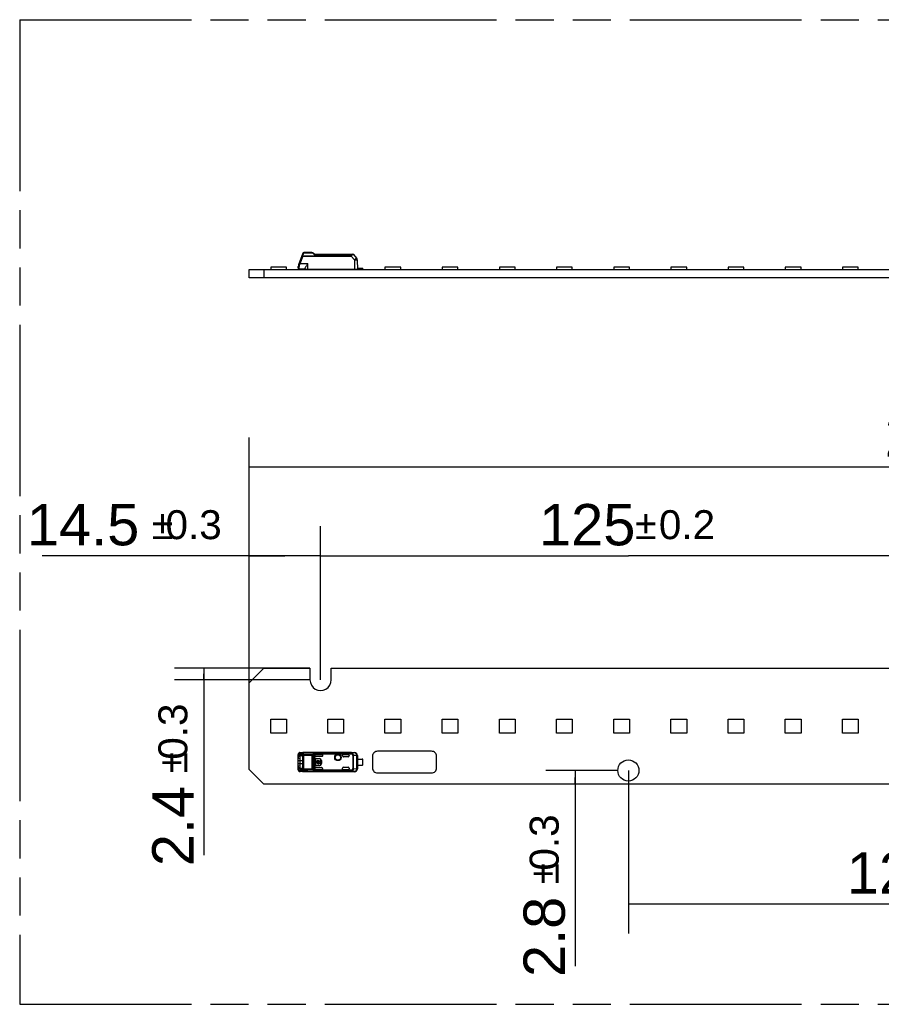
# Model space of a CAD drawing. Header units: millimetres. Extents: x 0 to 210, y 0 to 297.
# Tile 3 of 22: x 50 to 94, y 133 to 183. Entities that reach past the tile are written whole.
import ezdxf
from ezdxf.enums import TextEntityAlignment as Align

# ---------------------------------------------------------------- set-up
doc = ezdxf.new("R2010")
doc.units = ezdxf.units.MM
doc.header["$LTSCALE"] = 19.36
doc.linetypes.add('PHANTOM', pattern=[0.8, 0.45, -0.05, 0.1, -0.05, 0.1, -0.05])
doc.layers.get('0').update_dxf_attribs({"linetype": 'CONTINUOUS'})
doc.layers.add('DEFAULT_3', color=7, linetype='PHANTOM')
doc.layers.add('Z_DIM_2D', color=7, linetype='CONTINUOUS')
doc.styles.add('TEXTSTYLE_3', font='helveticaneueltw1g-ltcn.otf')
doc.styles.add('TEXTSTYLE_4', font='gdt', dxfattribs={"width": 0.7})
doc.dimstyles.new('DIMSTYLE_1', dxfattribs={"dimtxt": 2.1, "dimasz": 3.5, "dimexe": 1.5, "dimexo": 0, "dimgap": 0.525, "dimtad": 1, "dimdec": 3, "dimlfac": 4, "dimdsep": 46, "dimtxsty": 'TEXTSTYLE_3', "dimblk": '_FILLED', "dimblk1": '_FILLED', "dimblk2": '_FILLED', "dimcen": 0.09, "dimclrt": 5, "dimazin": 2, "dimtol": 1, "dimtp": 0.2, "dimtm": 0.2, "dimtfac": 1, "dimtdec": 3, "dimtofl": 0, "dimtmove": 0, "dimatfit": 3, "dimldrblk": '_FILLED', "dimfxl": 0, "dimtolj": 1, "dimarcsym": 0})
doc.dimstyles.new('DIMSTYLE_2', dxfattribs={"dimtxt": 2.1, "dimasz": 3.5, "dimexe": 1.5, "dimexo": 0, "dimgap": 0.525, "dimtad": 1, "dimdec": 3, "dimlfac": 4, "dimdsep": 46, "dimtxsty": 'TEXTSTYLE_3', "dimblk": '_FILLED', "dimblk1": '_FILLED', "dimblk2": '_FILLED', "dimcen": 0.09, "dimclrt": 5, "dimazin": 2, "dimtol": 1, "dimtp": 0.3, "dimtm": 0.3, "dimtfac": 1, "dimtdec": 3, "dimtofl": 0, "dimtmove": 0, "dimatfit": 3, "dimldrblk": '_FILLED', "dimfxl": 0, "dimtolj": 1, "dimarcsym": 0})
doc.dimstyles.new('DIMSTYLE_3', dxfattribs={"dimtxt": 2.1, "dimasz": 3.5, "dimexe": 1.5, "dimexo": 0, "dimgap": 0.525, "dimtad": 1, "dimdec": 3, "dimlfac": 4, "dimdsep": 46, "dimtxsty": 'TEXTSTYLE_3', "dimblk": '_FILLED', "dimblk1": '_FILLED', "dimblk2": '_FILLED', "dimcen": 0.09, "dimclrt": 5, "dimazin": 2, "dimtol": 1, "dimtp": 0.4, "dimtm": 0.4, "dimtfac": 1, "dimtdec": 3, "dimtofl": 0, "dimtmove": 0, "dimatfit": 3, "dimldrblk": '_FILLED', "dimfxl": 0, "dimtolj": 1, "dimarcsym": 0})

# ---------------------------------------------------------------- blocks, each defined once
blk = doc.blocks.new('*D2')
at = {"layer": 'Z_DIM_2D', "color": 2, "linetype": 'Continuous', "transparency": 16777216}
for p, q in [((81.026, 144.554), (81.026, 136.274)), ((112.276, 144.554), (112.276, 136.274)), ((81.026, 137.774), (96.651, 137.774)), ((112.276, 137.774), (96.651, 137.774))]:
    blk.add_line(p, q, dxfattribs=at)
at = {"layer": 'Z_DIM_2D', "color": 5, "linetype": 'Continuous', "transparency": 16777216}
for s, height, style, p in [('125', 2.1, 'TEXTSTYLE_3', (94.559, 138.299)), ('`', 1.47, 'TEXTSTYLE_4', (97.532, 138.614)), ('0.2', 1.47, 'TEXTSTYLE_3', (99.624, 138.614))]:
    blk.add_text(s, height=height, dxfattribs=dict(at, style=style)).set_placement(p, align=Align.CENTER)
blk = doc.blocks.new('_FILLED')
at = {"color": 0, "linetype": 'ByBlock'}
blk.add_solid([(0, 0), (-1, 0.125), (-1, -0.125)], dxfattribs=at)
blk = doc.blocks.new('_NONE')
blk = doc.blocks.new('*D3')
at = {"layer": 'Z_DIM_2D', "color": 2, "linetype": 'Continuous', "transparency": 16777216}
for p, q in [((65.401, 149.154), (65.401, 156.961)), ((96.651, 149.154), (96.651, 156.961)), ((65.401, 155.461), (81.026, 155.461)), ((96.651, 155.461), (81.026, 155.461))]:
    blk.add_line(p, q, dxfattribs=at)
at = {"layer": 'Z_DIM_2D', "color": 5, "linetype": 'Continuous', "transparency": 16777216}
for s, height, style, p in [('125', 2.1, 'TEXTSTYLE_3', (78.934, 155.986)), ('`', 1.47, 'TEXTSTYLE_4', (81.907, 156.301)), ('0.2', 1.47, 'TEXTSTYLE_3', (83.999, 156.301))]:
    blk.add_text(s, height=height, dxfattribs=dict(at, style=style)).set_placement(p, align=Align.CENTER)
blk = doc.blocks.new('*D5')
at = {"layer": 'Z_DIM_2D', "color": 2, "linetype": 'Continuous', "transparency": 16777216}
for p, q in [((61.776, 149.004), (61.776, 156.961)), ((65.401, 149.154), (65.401, 156.961)), ((63.588, 155.461), (51.265, 155.461)), ((61.776, 155.461), (63.588, 155.461)), ((65.401, 155.461), (63.588, 155.461))]:
    blk.add_line(p, q, dxfattribs=at)
at = {"layer": 'Z_DIM_2D', "color": 5, "linetype": 'Continuous', "transparency": 16777216}
for s, height, style, p in [('14.5', 2.1, 'TEXTSTYLE_3', (56.201, 155.986)), ('`', 1.47, 'TEXTSTYLE_4', (57.916, 156.301)), ('0.3', 1.47, 'TEXTSTYLE_3', (60.384, 156.301))]:
    blk.add_text(s, height=height, dxfattribs=dict(at, style=style)).set_placement(p, align=Align.RIGHT)
blk = doc.blocks.new('*D6')
at = {"layer": 'Z_DIM_2D', "color": 2, "linetype": 'Continuous', "transparency": 16777216}
for p, q in [((64.863, 149.754), (57.978, 149.754)), ((59.478, 149.754), (59.478, 149.454)), ((64.863, 149.154), (57.978, 149.154)), ((59.478, 149.154), (59.478, 149.454)), ((59.478, 149.454), (59.478, 140.246))]:
    blk.add_line(p, q, dxfattribs=at)
at = {"layer": 'Z_DIM_2D', "color": 5, "linetype": 'Continuous', "transparency": 16777216}
for s, height, style, p in [('0.3', 1.47, 'TEXTSTYLE_3', (58.638, 147.955)), ('`', 1.47, 'TEXTSTYLE_4', (58.638, 145.487)), ('2.4', 2.1, 'TEXTSTYLE_3', (58.953, 143.772))]:
    blk.add_text(s, height=height, rotation=90, dxfattribs=dict(at, style=style)).set_placement(p, align=Align.RIGHT)
blk = doc.blocks.new('*D8')
at = {"layer": 'Z_DIM_2D', "color": 2, "linetype": 'Continuous', "transparency": 16777216}
for p, q in [((80.488, 144.554), (76.826, 144.554)), ((78.326, 144.554), (78.326, 144.204)), ((78.326, 143.854), (78.326, 144.204)), ((78.326, 144.204), (78.326, 134.616))]:
    blk.add_line(p, q, dxfattribs=at)
at = {"layer": 'Z_DIM_2D', "color": 5, "linetype": 'Continuous', "transparency": 16777216}
for s, height, style, p in [('0.3', 1.47, 'TEXTSTYLE_3', (77.486, 142.325)), ('`', 1.47, 'TEXTSTYLE_4', (77.486, 139.857)), ('2.8', 2.1, 'TEXTSTYLE_3', (77.801, 138.142))]:
    blk.add_text(s, height=height, rotation=90, dxfattribs=dict(at, style=style)).set_placement(p, align=Align.RIGHT)
blk = doc.blocks.new('*D9')
at = {"layer": 'Z_DIM_2D', "color": 2, "linetype": 'Continuous', "transparency": 16777216}
for p, q in [((61.776, 149.004), (61.776, 161.468)), ((131.526, 149.004), (131.526, 161.468)), ((61.776, 159.968), (96.651, 159.968)), ((131.526, 159.968), (96.651, 159.968))]:
    blk.add_line(p, q, dxfattribs=at)
at = {"layer": 'Z_DIM_2D', "color": 5, "linetype": 'Continuous', "transparency": 16777216}
for s, height, style, p in [('279', 2.1, 'TEXTSTYLE_3', (96.485, 160.493)), ('`', 1.47, 'TEXTSTYLE_4', (99.458, 160.808)), ('0.4', 1.47, 'TEXTSTYLE_3', (101.55, 160.808))]:
    blk.add_text(s, height=height, dxfattribs=dict(at, style=style)).set_placement(p, align=Align.CENTER)

msp = doc.modelspace()

# ---------------------------------------------------------------- linework, layer by layer
at = {"color": 7, "linetype": 'Continuous'}
for p, q in [((64.49852, 170.81799), (64.28454, 170.23007)), ((64.50017, 170.67763), (64.50195, 170.68249)), ((64.95547, 170.85089), (64.54551, 170.85089)), ((65.04045, 170.82449), (65.11115, 170.77589)), ((65.11079, 170.77589), (67.0364, 170.77589)), ((67.0747, 170.75803), (67.23024, 170.57266)), ((62.87574, 170.11889), (62.87574, 169.98839)), ((63.67574, 170.11889), (62.87574, 170.11889)), ((63.67574, 169.98839), (63.67574, 170.11889)), ((64.26949, 170.07589), (64.26949, 170.14471)), ((64.28199, 169.98839), (64.28199, 170.04301)), ((64.31949, 170.02589), (64.60699, 170.02589)), ((64.75698, 170.27806), (64.35509, 170.27806)), ((64.60699, 170.04764), (64.60699, 170.00089)), ((67.26949, 170.00089), (64.60699, 170.00089)), ((64.7553, 170.27589), (64.75698, 170.27806)), ((64.85699, 170.00089), (64.86949, 169.98839)), ((65.76623, 170.00089), (65.76623, 169.98839)), ((66.56623, 169.98839), (66.56623, 170.00089)), ((67.11534, 170.47756), (67.11853, 170.00089)), ((67.26533, 170.47755), (67.26949, 170.00089)), ((67.26894, 170.06339), (67.54449, 170.06339)), ((67.26927, 170.02589), (67.50699, 170.02589)), ((67.54449, 169.98839), (67.54449, 170.06339)), ((68.66922, 170.11889), (68.66922, 169.98839)), ((69.46922, 170.11889), (68.66922, 170.11889)), ((69.46922, 169.98839), (69.46922, 170.11889)), ((71.57221, 170.11889), (71.57221, 169.98839)), ((72.37221, 170.11889), (71.57221, 170.11889)), ((72.37221, 169.98839), (72.37221, 170.11889)), ((74.4752, 170.11889), (74.4752, 169.98839)), ((75.2752, 170.11889), (74.4752, 170.11889)), ((75.2752, 169.98839), (75.2752, 170.11889)), ((77.37819, 170.11889), (77.37819, 169.98839)), ((78.17819, 170.11889), (77.37819, 170.11889)), ((78.17819, 169.98839), (78.17819, 170.11889)), ((80.28118, 170.11889), (80.28118, 169.98839)), ((81.08118, 170.11889), (80.28118, 170.11889)), ((81.08118, 169.98839), (81.08118, 170.11889)), ((83.18417, 170.11889), (83.18417, 169.98839)), ((83.98417, 170.11889), (83.18417, 170.11889)), ((83.98417, 169.98839), (83.98417, 170.11889)), ((86.08716, 170.11889), (86.08716, 169.98839)), ((86.88716, 170.11889), (86.08716, 170.11889)), ((86.88716, 169.98839), (86.88716, 170.11889)), ((88.99015, 170.11889), (88.99015, 169.98839)), ((89.79015, 170.11889), (88.99015, 170.11889)), ((89.79015, 169.98839), (89.79015, 170.11889)), ((91.89314, 170.11889), (91.89314, 169.98839)), ((92.69314, 170.11889), (91.89314, 170.11889)), ((92.69314, 169.98839), (92.69314, 170.11889)), ((61.77574, 169.57589), (61.77574, 169.98839)), ((61.77574, 169.98839), (131.52574, 169.98839)), ((131.52574, 169.57589), (61.77574, 169.57589)), ((62.52574, 169.98839), (62.52574, 169.57589)), ((62.52574, 149.75441), (61.77574, 149.00441)), ((62.52574, 149.75441), (64.86324, 149.75441)), ((64.86324, 149.75441), (64.86324, 149.15441)), ((65.93824, 149.15441), (65.93824, 149.75441)), ((65.93824, 149.75441), (96.11324, 149.75441)), ((61.77574, 144.60441), (61.77574, 149.00441)), ((62.87574, 146.45441), (62.87574, 147.15441)), ((62.87574, 147.15441), (63.67574, 147.15441)), ((63.67574, 147.15441), (63.67574, 146.45441)), ((65.76623, 146.45441), (65.76623, 147.15441)), ((65.76623, 147.15441), (66.56623, 147.15441)), ((66.56623, 147.15441), (66.56623, 146.45441)), ((68.66922, 146.45441), (68.66922, 147.15441)), ((68.66922, 147.15441), (69.46922, 147.15441)), ((69.46922, 147.15441), (69.46922, 146.45441)), ((71.57221, 146.45441), (71.57221, 147.15441)), ((71.57221, 147.15441), (72.37221, 147.15441)), ((72.37221, 147.15441), (72.37221, 146.45441)), ((74.4752, 146.45441), (74.4752, 147.15441)), ((74.4752, 147.15441), (75.2752, 147.15441)), ((75.2752, 147.15441), (75.2752, 146.45441)), ((77.37819, 146.45441), (77.37819, 147.15441)), ((77.37819, 147.15441), (78.17819, 147.15441)), ((78.17819, 147.15441), (78.17819, 146.45441)), ((80.28118, 146.45441), (80.28118, 147.15441)), ((80.28118, 147.15441), (81.08118, 147.15441)), ((81.08118, 147.15441), (81.08118, 146.45441)), ((83.18417, 146.45441), (83.18417, 147.15441)), ((83.18417, 147.15441), (83.98417, 147.15441)), ((83.98417, 147.15441), (83.98417, 146.45441)), ((86.08716, 146.45441), (86.08716, 147.15441)), ((86.08716, 147.15441), (86.88716, 147.15441)), ((86.88716, 147.15441), (86.88716, 146.45441)), ((88.99015, 146.45441), (88.99015, 147.15441)), ((88.99015, 147.15441), (89.79015, 147.15441)), ((89.79015, 147.15441), (89.79015, 146.45441)), ((91.89314, 146.45441), (91.89314, 147.15441)), ((91.89314, 147.15441), (92.69314, 147.15441)), ((92.69314, 147.15441), (92.69314, 146.45441)), ((63.67574, 146.45441), (62.87574, 146.45441)), ((66.56623, 146.45441), (65.76623, 146.45441)), ((69.46922, 146.45441), (68.66922, 146.45441)), ((72.37221, 146.45441), (71.57221, 146.45441)), ((75.2752, 146.45441), (74.4752, 146.45441)), ((78.17819, 146.45441), (77.37819, 146.45441)), ((81.08118, 146.45441), (80.28118, 146.45441)), ((83.98417, 146.45441), (83.18417, 146.45441)), ((86.88716, 146.45441), (86.08716, 146.45441)), ((89.79015, 146.45441), (88.99015, 146.45441)), ((92.69314, 146.45441), (91.89314, 146.45441)), ((71.03824, 145.52941), (68.28824, 145.52941)), ((64.26966, 145.3734), (64.26949, 145.36556)), ((64.26949, 144.59335), (64.26949, 145.36552)), ((64.26952, 145.17859), (64.34447, 145.16838)), ((64.271, 145.38784), (64.26966, 145.3734)), ((64.2979, 145.44135), (64.29798, 145.44142)), ((64.34447, 145.06691), (64.34434, 144.79046)), ((64.34446, 145.16793), (64.34447, 145.06691)), ((64.35509, 145.46449), (64.75698, 145.46449)), ((64.43777, 145.34504), (64.35578, 145.34572)), ((64.46804, 145.31976), (64.42645, 145.32012)), ((64.44362, 145.34399), (64.43783, 145.34525)), ((64.49349, 144.76684), (64.49349, 145.19186)), ((64.50194, 145.46069), (64.50015, 145.46098)), ((66.94754, 145.461), (64.50045, 145.461)), ((64.7553, 145.4645), (64.75698, 145.46449)), ((64.75698, 145.46691), (67.11852, 145.46691)), ((65.11115, 144.56996), (65.11115, 145.38886)), ((65.12954, 144.85441), (65.12954, 145.10441)), ((65.13615, 144.85441), (65.13615, 145.10441)), ((65.44446, 145.25694), (65.16115, 145.25694)), ((65.1612, 145.36828), (65.49449, 145.36828)), ((65.18615, 145.16102), (65.33615, 145.16102)), ((65.18615, 145.15441), (65.33615, 145.15441)), ((65.37323, 145.10291), (65.37323, 144.99597)), ((65.40636, 145.10291), (65.37323, 145.10291)), ((65.40636, 144.85591), (65.40636, 145.10291)), ((65.43615, 145.05441), (65.43615, 144.90441)), ((65.44276, 145.05441), (65.44276, 144.90441)), ((65.49449, 145.36828), (65.49449, 145.30697)), ((66.51949, 145.29191), (66.51949, 145.36828)), ((66.51949, 145.36828), (66.79449, 145.36828)), ((66.79449, 145.24191), (66.56949, 145.24191)), ((66.84449, 145.31828), (66.84449, 145.29191)), ((67.26533, 144.64606), (67.26533, 145.31275)), ((67.26894, 145.13566), (67.50699, 145.13566)), ((67.26949, 145.31691), (67.26949, 144.6419)), ((67.54449, 144.83579), (67.54449, 145.12316)), ((68.03824, 145.27941), (68.03824, 144.67941)), ((71.28824, 144.67941), (71.28824, 145.27941)), ((61.77574, 144.60441), (62.52574, 143.85441)), ((64.34444, 144.79046), (64.26953, 144.78022)), ((64.2841, 144.53398), (64.29228, 144.52312)), ((64.29228, 144.52312), (64.29795, 144.51742)), ((64.29791, 144.51745), (64.29796, 144.51741)), ((64.42648, 144.63868), (64.35589, 144.6131)), ((64.35589, 144.6131), (64.43782, 144.61377)), ((64.42641, 144.6387), (64.4681, 144.63906)), ((64.43787, 144.6135), (64.44408, 144.6147)), ((65.15636, 144.99597), (65.15636, 144.96284)), ((65.18227, 144.99597), (65.15636, 144.99597)), ((65.15636, 144.96284), (65.18227, 144.96284)), ((65.16115, 144.70187), (65.44446, 144.70187)), ((65.49449, 144.59053), (65.16115, 144.59053)), ((65.33615, 144.80441), (65.18615, 144.80441)), ((65.33615, 144.7978), (65.18615, 144.7978)), ((65.31658, 144.99597), (65.21332, 144.99597)), ((65.21332, 144.96284), (65.31658, 144.96284)), ((65.24426, 144.89766), (65.24426, 144.92929)), ((65.28564, 144.92929), (65.28564, 144.89766)), ((65.37323, 144.99597), (65.34763, 144.99597)), ((65.34763, 144.96284), (65.37323, 144.96284)), ((65.37323, 144.96284), (65.37323, 144.85591)), ((65.37323, 144.85591), (65.40636, 144.85591)), ((65.49449, 144.65185), (65.49449, 144.59053)), ((66.51949, 144.59053), (66.51949, 144.66691)), ((66.79449, 144.59053), (66.51949, 144.59053)), ((66.56949, 144.71691), (66.79449, 144.71691)), ((66.84449, 144.66691), (66.84449, 144.64053)), ((67.26894, 144.82316), (67.50699, 144.82316)), ((64.35433, 144.49432), (64.35629, 144.49434)), ((64.75698, 144.49433), (64.35477, 144.49432)), ((64.50017, 144.49783), (64.50195, 144.49813)), ((64.50046, 144.49781), (66.94754, 144.49781)), ((64.7553, 144.49432), (64.75698, 144.49433)), ((67.11852, 144.49191), (64.75698, 144.49191)), ((67.11534, 144.49607), (67.11853, 144.49191)), ((68.28824, 144.42941), (71.03824, 144.42941)), ((130.77574, 143.85441), (62.52574, 143.85441))]:
    msp.add_line(p, q, dxfattribs=at)
at = {"color": 9, "linetype": 'Continuous'}
for p, q in [((64.50046, 170.67752), (64.35509, 170.27806)), ((64.50045, 170.68847), (64.5229, 170.76395)), ((64.50045, 170.68847), (66.94753, 170.68847)), ((64.50046, 170.67752), (66.94754, 170.67752)), ((64.52709, 170.77803), (64.53698, 170.81114)), ((64.53698, 170.81114), (64.54551, 170.83978)), ((64.54551, 170.83978), (64.54551, 170.85089)), ((64.54551, 170.83978), (64.95546, 170.83978)), ((64.95547, 170.85089), (64.95546, 170.83978)), ((65.01212, 170.81827), (65.02564, 170.80691)), ((65.02564, 170.80691), (65.05092, 170.78564)), ((65.09132, 170.75215), (65.09628, 170.74811)), ((65.09628, 170.74811), (66.97949, 170.74811)), ((66.94753, 170.68847), (66.94754, 170.67752)), ((67.11534, 170.47756), (66.94754, 170.67752)), ((66.97949, 170.77589), (66.97949, 170.74811)), ((67.00092, 170.74423), (67.05602, 170.75453)), ((64.31949, 170.02589), (64.31949, 170.11182)), ((64.70699, 170.00089), (64.70699, 169.98839)), ((64.75698, 170.00089), (64.75698, 170.27806)), ((64.88931, 169.98839), (64.88931, 170.00089)), ((67.03199, 169.98839), (67.03199, 170.00089)), ((67.50699, 170.06339), (67.50699, 170.02589)), ((64.26949, 145.06691), (64.49349, 145.06691)), ((64.28452, 145.26619), (64.28455, 145.40435)), ((64.30807, 145.41449), (64.45346, 145.41101)), ((64.35509, 145.46449), (64.50045, 145.461)), ((64.35578, 145.34572), (64.4265, 145.32013)), ((64.49852, 145.33333), (64.49852, 144.6255)), ((64.49852, 145.33333), (64.95547, 145.33333)), ((64.49993, 145.4597), (64.50136, 145.46061)), ((66.94753, 145.45969), (64.50045, 145.45969)), ((64.54551, 144.59407), (64.54551, 145.36475)), ((64.95547, 145.36475), (64.54551, 145.36475)), ((64.95547, 145.36475), (64.95546, 144.59407)), ((65.04045, 144.60613), (65.04045, 145.35269)), ((66.97949, 145.43825), (65.09599, 145.43825)), ((65.11079, 145.39346), (66.97949, 145.39346)), ((65.12954, 145.10441), (65.13615, 145.10441)), ((65.18615, 145.15441), (65.18615, 145.16102)), ((65.33615, 145.16102), (65.33615, 145.15441)), ((65.43615, 145.05441), (65.44276, 145.05441)), ((66.94754, 145.461), (66.94753, 145.45969)), ((66.94754, 145.461), (67.11595, 145.46275)), ((66.97949, 145.43825), (66.9795, 145.39346)), ((66.9795, 145.39346), (67.00092, 145.43475)), ((67.0364, 145.31114), (67.0364, 144.64768)), ((67.0364, 145.31114), (67.0747, 145.31114)), ((67.23024, 145.31275), (67.0747, 145.31114)), ((67.0747, 144.64768), (67.0747, 145.31114)), ((67.11853, 145.46691), (67.11595, 145.46275)), ((67.23024, 145.31275), (67.23024, 144.64606)), ((67.23024, 145.31275), (67.26533, 145.31275)), ((67.26949, 145.31691), (67.26533, 145.31275)), ((64.49349, 144.89191), (64.26949, 144.89191)), ((64.28454, 144.55447), (64.28454, 144.69264)), ((64.45346, 144.54781), (64.30807, 144.54432)), ((64.95547, 144.62549), (64.49852, 144.6255)), ((64.54551, 144.59407), (64.95546, 144.59407)), ((65.09628, 144.52056), (66.97949, 144.52056)), ((66.97949, 144.56535), (65.11079, 144.56535)), ((65.13615, 144.85441), (65.12954, 144.85441)), ((65.18615, 144.7978), (65.18615, 144.80441)), ((65.33615, 144.80441), (65.33615, 144.7978)), ((65.44276, 144.90441), (65.43615, 144.90441)), ((66.97949, 144.56535), (66.97949, 144.52056)), ((67.00092, 144.52407), (66.97949, 144.56535)), ((67.0747, 144.64768), (67.0364, 144.64768)), ((67.0747, 144.64768), (67.23024, 144.64606)), ((67.26533, 144.64606), (67.23024, 144.64606)), ((67.26533, 144.64606), (67.26949, 144.6419)), ((64.50046, 144.49781), (64.35509, 144.49433)), ((64.50136, 144.49821), (64.49993, 144.49911)), ((64.50045, 144.49912), (66.94753, 144.49912)), ((66.94753, 144.49912), (66.94754, 144.49781)), ((67.11534, 144.49607), (66.94754, 144.49781))]:
    msp.add_line(p, q, dxfattribs=at)
at = {"color": 7, "linetype": 'Continuous'}
for points in [[(64.29798, 145.4414), (64.29346, 145.43697), (64.28503, 145.42628), (64.2785, 145.41434), (64.27388, 145.40147), (64.271, 145.38784)], [(64.26949, 144.59333), (64.26957, 144.5876), (64.27072, 144.57301), (64.27337, 144.55922), (64.27778, 144.54615), (64.2841, 144.53398)]]:
    msp.add_lwpolyline(points, dxfattribs=at)
for centre, radius in [((66.28199, 145.21691), 0.16425), ((66.28199, 145.21691), 0.1375), ((81.02574, 144.55441), 0.5375)]:
    msp.add_circle(centre, radius, dxfattribs=at)
at = {"color": 9, "linetype": 'Continuous'}
msp.add_circle((66.28199, 145.21691), 0.14645, dxfattribs=at)
at = {"color": 7, "linetype": 'Continuous'}
for centre, radius, start, end in [((64.54551, 170.80089), 0.05, 90.000055, 159.9994), ((64.95547, 170.70089), 0.15, 55.491876, 89.999268), ((67.0364, 170.72589), 0.05, 40.000145, 89.99994), ((67.11533, 170.47624), 0.15, 0.5, 40), ((64.51949, 170.14464), 0.25, 160.014739, 179.983655), ((64.31949, 170.07589), 0.05, 180, 269.999674), ((67.03199, 170.13839), 0.15, 246.443536, 270), ((65.40074, 149.15441), 0.5375, 179.999227, 360), ((68.28823, 145.27941), 0.25, 89.99937, 180), ((71.03824, 145.27941), 0.25, 0, 90.00063), ((64.3752, 145.21797), 0.1027, 151.997982, 158.669012), ((58.96655, 125.03565), 20.91838, 75.072289, 75.271836), ((64.42609, 145.2791), 0.04102, 89.4929, 97.584436), ((65.0816, 145.38889), 0.02955, 359.93864, 8.901458), ((65.16115, 145.31828), 0.05, 89.939039, 179.97329), ((65.18615, 145.10441), 0.05661, 90, 180), ((65.18615, 145.10441), 0.05, 90, 180), ((65.26495, 144.97941), 0.08432, 11.327261, 168.672739), ((65.26495, 144.97941), 0.05423, 17.784655, 162.215345), ((65.33615, 145.05441), 0.10661, 0, 90), ((65.33615, 145.05441), 0.1, 0, 90), ((66.79449, 145.29191), 0.05, 270, 360), ((67.11532, 145.31274), 0.15001, 0.00334, 89.760034), ((67.11949, 145.31691), 0.15, 0.000825, 90.368479), ((67.50699, 145.07316), 0.0625, 53.130102, 90), ((60.16285, 160.36327), 16.20436, 284.736244, 284.993815), ((65.08158, 144.56993), 0.02957, 351.098525, 0.062486), ((65.16116, 144.64054), 0.05001, 180.007626, 269.991814), ((65.18615, 144.85441), 0.05661, 180, 270), ((65.18615, 144.85441), 0.05, 180, 270), ((65.26495, 144.97941), 0.08432, 191.327261, 255.795811), ((65.26495, 144.97941), 0.05423, 197.784655, 247.568017), ((65.26495, 144.97941), 0.08432, 284.204189, 348.672739), ((65.26495, 144.97941), 0.05423, 292.431983, 342.215345), ((65.33615, 144.90441), 0.10661, 270, 360), ((65.33615, 144.90441), 0.1, 270, 360), ((66.79449, 144.66691), 0.05, 0, 90), ((67.11949, 144.6419), 0.15, 269.630927, 359.98469), ((67.50699, 144.88566), 0.0625, 270, 306.943005), ((68.28823, 144.6794), 0.25, 180, 270.00063), ((71.03824, 144.6794), 0.25, 269.99937, 360)]:
    msp.add_arc(centre, radius, start, end, dxfattribs=at)
at = {"color": 9, "linetype": 'Continuous'}
for centre, radius, start, end in [((63.96117, 170.53309), 0.56068, 15.538072, 16.073133), ((71.33735, 168.74131), 7.10829, 163.349838, 163.468219), ((64.95452, 170.752), 0.08776, 56.270787, 76.68926), ((64.95083, 170.7466), 0.0943, 49.462184, 56.226429), ((67.78164, 174.03181), 4.24198, 229.928985, 230.181922), ((67.22571, 173.3675), 3.37575, 230.20921, 230.78211), ((64.38378, 170.3565), 0.1675, 249.980792, 251.834937), ((64.35523, 145.42017), 0.04432, 90.175416, 99.730633), ((67.11532, 144.64608), 0.15001, 270.00985, 359.9947), ((64.35522, 144.53864), 0.04432, 260.265378, 269.81529)]:
    msp.add_arc(centre, radius, start, end, dxfattribs=at)
at = {"color": 7, "linetype": 'Continuous'}
for centre, major_axis, ratio, start_param, end_param in [((64.31949, 169.96339), (0.0625, 0), 1, 1.57079633, 2.21429744), ((65.16115, 145.30695), (0, 0.05001), 0.9998477, -4.71238881, -3.14159265), ((66.56949, 145.29191), (0.05001, 0), 0.9998477, 3.14159207, 4.71238898), ((66.79449, 145.31828), (0, 0.05), 0.99999391, -1.57079633, 0), ((65.16115, 144.65186), (0, 0.05001), 0.9998477, 0, 1.57079633), ((65.44448, 144.65186), (0.03537, -0.03537), 0.99969546, 0.78524589, 2.35634678), ((66.56949, 144.66691), (0.05001, 0), 0.9998477, 1.57079633, 3.14159265), ((66.79449, 144.64053), (0, 0.05), 0.99999391, -3.14159265, -1.57079633)]:
    msp.add_ellipse(centre, major_axis=major_axis, ratio=ratio, start_param=start_param, end_param=end_param, dxfattribs=at)
at = {"color": 9, "linetype": 'Continuous'}
for points, knots in [([(64.49972, 170.68906), (64.49682, 170.69022), (64.49073, 170.69109), (64.48028, 170.69476), (64.46877, 170.6964), (64.45943, 170.69776), (64.45353, 170.69526), (64.45333, 170.69365)], [0, 0, 0, 0, 0.19407968, 0.37732883, 0.6900666, 0.89937784, 1, 1, 1, 1]), ([(64.5018, 170.68209), (64.49874, 170.6831), (64.49337, 170.68681), (64.48187, 170.68893), (64.46959, 170.69314), (64.46102, 170.69378), (64.45394, 170.69551), (64.45346, 170.69419)], [0, 0, 0, 0, 0.19204724, 0.37759961, 0.69867692, 0.91610878, 1, 1, 1, 1]), ([(64.45346, 170.69419), (64.45357, 170.69449), (64.45528, 170.69324), (64.45746, 170.69316), (64.46202, 170.69122), (64.47036, 170.68847), (64.48347, 170.68364), (64.49449, 170.67969), (64.50047, 170.67751)], [0, 0, 0, 0, 0.01930754, 0.07628012, 0.16873375, 0.29310194, 0.61742078, 1, 1, 1, 1]), ([(64.48011, 170.7674), (64.48117, 170.77036), (64.48764, 170.77786), (64.50536, 170.7817), (64.51939, 170.77997), (64.52709, 170.77803)], [0, 0, 0, 0, 0.182898, 0.53817934, 1, 1, 1, 1]), ([(64.49852, 170.81799), (64.50139, 170.82586), (64.51629, 170.83996), (64.53569, 170.84119), (64.54551, 170.83978)], [0, 0, 0, 0, 0.45791021, 1, 1, 1, 1]), ([(65.01212, 170.81827), (65.01473, 170.8202), (65.02273, 170.82548), (65.03493, 170.82829), (65.04045, 170.82449)], [0, 0, 0, 0, 0.32615882, 1, 1, 1, 1]), ([(66.97949, 170.74811), (66.97919, 170.74228), (66.97765, 170.73046), (66.97415, 170.71293), (66.96605, 170.69526), (66.95369, 170.68988), (66.94753, 170.68847)], [0, 0, 0, 0, 0.24006618, 0.48751878, 0.74038214, 1, 1, 1, 1]), ([(66.94754, 170.67753), (66.95506, 170.6797), (66.9695, 170.68624), (66.98521, 170.70367), (66.99368, 170.72412), (66.99881, 170.73755), (67.00092, 170.74423)], [0, 0, 0, 0, 0.26240767, 0.51768994, 0.76526225, 1, 1, 1, 1]), ([(67.00092, 170.74423), (67.00013, 170.7486), (66.9973, 170.76059), (66.98816, 170.77589), (66.97949, 170.77589)], [0, 0, 0, 0, 0.33887784, 1, 1, 1, 1]), ([(67.05602, 170.75453), (67.05867, 170.75504), (67.0632, 170.75582), (67.06918, 170.75734), (67.0724, 170.75739), (67.07442, 170.75836), (67.0747, 170.75803)], [0, 0, 0, 0, 0.42570884, 0.73865447, 0.93085715, 1, 1, 1, 1]), ([(67.23024, 170.57266), (67.23008, 170.57285), (67.22914, 170.57159), (67.22761, 170.57094), (67.22475, 170.56836), (67.21904, 170.56392), (67.20941, 170.55589), (67.19532, 170.54432), (67.17815, 170.53005), (67.15113, 170.50755), (67.12993, 170.4898), (67.11534, 170.47756)], [0, 0, 0, 0, 0.00486247, 0.01924971, 0.04306134, 0.07608851, 0.16837486, 0.29260876, 0.44406443, 0.61689561, 1, 1, 1, 1]), ([(64.26949, 170.14471), (64.26949, 170.13555), (64.28524, 170.1157), (64.30727, 170.11184), (64.31949, 170.11182)], [0, 0, 0, 0, 0.42835588, 1, 1, 1, 1]), ([(64.28454, 170.23008), (64.28376, 170.22794), (64.28673, 170.22128), (64.30065, 170.21027), (64.31528, 170.20316), (64.32643, 170.19911)], [0, 0, 0, 0, 0.12576701, 0.3440579, 1, 1, 1, 1]), ([(64.35508, 170.27806), (64.3491, 170.28024), (64.33807, 170.28419), (64.32496, 170.28902), (64.31663, 170.29177), (64.31207, 170.29371), (64.30989, 170.29379), (64.30818, 170.29503), (64.30807, 170.29473)], [0, 0, 0, 0, 0.38287521, 0.7071494, 0.83148127, 0.92383373, 0.98070603, 1, 1, 1, 1]), ([(64.31949, 170.11182), (64.31946, 170.11838), (64.32047, 170.14721), (64.32546, 170.17591), (64.33155, 170.19734)], [0, 0, 0, 0, 0.22735377, 1, 1, 1, 1]), ([(67.11534, 170.47756), (67.13448, 170.47773), (67.16225, 170.47792), (67.19759, 170.47807), (67.22005, 170.47812), (67.2384, 170.47805), (67.25102, 170.47806), (67.25831, 170.47783), (67.26218, 170.47795), (67.2638, 170.47749), (67.26532, 170.4778), (67.26533, 170.47755)], [0, 0, 0, 0, 0.38266603, 0.5554878, 0.70701469, 0.83135766, 0.92375437, 0.95682877, 0.98067937, 0.99509835, 1, 1, 1, 1]), ([(64.28455, 145.40435), (64.27932, 145.40059), (64.27055, 145.38804), (64.26949, 145.37339), (64.26949, 145.36552)], [0, 0, 0, 0, 0.44989716, 1, 1, 1, 1]), ([(64.28455, 145.40435), (64.28418, 145.40783), (64.2841, 145.42125), (64.29059, 145.43469), (64.29791, 145.44135)], [0, 0, 0, 0, 0.2612036, 1, 1, 1, 1]), ([(64.28455, 145.40435), (64.28636, 145.40599), (64.29305, 145.41143), (64.30186, 145.41465), (64.30807, 145.41449)], [0, 0, 0, 0, 0.28255932, 1, 1, 1, 1]), ([(64.30807, 145.41449), (64.3081, 145.42594), (64.31571, 145.44916), (64.33688, 145.46199), (64.34773, 145.46385)], [0, 0, 0, 0, 0.50970276, 1, 1, 1, 1]), ([(64.50045, 145.461), (64.48836, 145.46097), (64.46286, 145.44951), (64.4535, 145.42365), (64.45346, 145.41101)], [0, 0, 0, 0, 0.48881639, 1, 1, 1, 1]), ([(64.50131, 145.46059), (64.48923, 145.46015), (64.46414, 145.44877), (64.45418, 145.42354), (64.45346, 145.41101)], [0, 0, 0, 0, 0.49053127, 1, 1, 1, 1]), ([(64.45346, 145.41101), (64.45436, 145.42297), (64.46478, 145.44671), (64.48805, 145.45827), (64.49972, 145.45952)], [0, 0, 0, 0, 0.505295, 1, 1, 1, 1]), ([(64.45346, 145.41101), (64.45594, 145.40942), (64.46691, 145.40078), (64.47484, 145.38889), (64.4801, 145.37928)], [0, 0, 0, 0, 0.21161866, 1, 1, 1, 1]), ([(64.4801, 145.37928), (64.48228, 145.38961), (64.49517, 145.40926), (64.51596, 145.41914), (64.52708, 145.42101)], [0, 0, 0, 0, 0.48354586, 1, 1, 1, 1]), ([(64.4801, 145.37928), (64.48188, 145.37602), (64.48933, 145.36126), (64.49491, 145.34562), (64.49852, 145.33333)], [0, 0, 0, 0, 0.22473054, 1, 1, 1, 1]), ([(64.54551, 145.36475), (64.54026, 145.36382), (64.52206, 145.35858), (64.50365, 145.34622), (64.49852, 145.33333)], [0, 0, 0, 0, 0.27740857, 1, 1, 1, 1]), ([(64.52708, 145.42101), (64.52514, 145.42531), (64.51824, 145.43935), (64.50914, 145.45293), (64.50045, 145.45969)], [0, 0, 0, 0, 0.29988904, 1, 1, 1, 1]), ([(64.54551, 145.36475), (64.54423, 145.37007), (64.53927, 145.38918), (64.53296, 145.408), (64.52708, 145.42101)], [0, 0, 0, 0, 0.27673882, 1, 1, 1, 1]), ([(65.01212, 145.38841), (65.0084, 145.38535), (64.99195, 145.37302), (64.97129, 145.36487), (64.95547, 145.36475)], [0, 0, 0, 0, 0.23350515, 1, 1, 1, 1]), ([(64.95547, 145.33333), (64.96318, 145.33349), (64.99234, 145.33526), (65.02092, 145.34377), (65.04045, 145.35269)], [0, 0, 0, 0, 0.26417893, 1, 1, 1, 1]), ([(65.09599, 145.43825), (65.08857, 145.43522), (65.05884, 145.42187), (65.03112, 145.40401), (65.01212, 145.38841)], [0, 0, 0, 0, 0.24585672, 1, 1, 1, 1]), ([(65.04045, 145.35269), (65.03557, 145.36336), (65.02657, 145.3763), (65.01499, 145.38633), (65.01212, 145.38841)], [0, 0, 0, 0, 0.76802232, 1, 1, 1, 1]), ([(66.94753, 145.45969), (66.95649, 145.45934), (66.97331, 145.45871), (66.97946, 145.44347), (66.97949, 145.43825)], [0, 0, 0, 0, 0.632001, 1, 1, 1, 1]), ([(67.00092, 145.43475), (66.99713, 145.4423), (66.98273, 145.45965), (66.95996, 145.46097), (66.94754, 145.461)], [0, 0, 0, 0, 0.40493186, 1, 1, 1, 1]), ([(67.0364, 145.31114), (67.03638, 145.32835), (67.02255, 145.36297), (66.99483, 145.38538), (66.97949, 145.39346)], [0, 0, 0, 0, 0.49821006, 1, 1, 1, 1]), ([(67.0747, 145.31114), (67.07447, 145.33601), (67.05996, 145.38651), (67.02214, 145.42198), (67.00092, 145.43475)], [0, 0, 0, 0, 0.50107438, 1, 1, 1, 1]), ([(64.26949, 144.59335), (64.26949, 144.58545), (64.2705, 144.57075), (64.27934, 144.55825), (64.28454, 144.55446)], [0, 0, 0, 0, 0.55103039, 1, 1, 1, 1]), ([(64.28454, 144.55446), (64.28417, 144.55099), (64.28409, 144.53756), (64.29059, 144.52411), (64.29791, 144.51745)], [0, 0, 0, 0, 0.26119108, 1, 1, 1, 1]), ([(64.30807, 144.54432), (64.30608, 144.54427), (64.29735, 144.54502), (64.28948, 144.54998), (64.28454, 144.55447)], [0, 0, 0, 0, 0.23017476, 1, 1, 1, 1]), ([(64.34773, 144.49496), (64.33688, 144.49682), (64.31571, 144.50966), (64.3081, 144.53288), (64.30807, 144.54432)], [0, 0, 0, 0, 0.49028761, 1, 1, 1, 1]), ([(64.49972, 144.49929), (64.48766, 144.50058), (64.46365, 144.51288), (64.45369, 144.53787), (64.45333, 144.55023)], [0, 0, 0, 0, 0.4951159, 1, 1, 1, 1]), ([(64.48011, 144.57955), (64.47816, 144.57599), (64.47107, 144.56412), (64.46173, 144.55313), (64.45346, 144.54781)], [0, 0, 0, 0, 0.29220515, 1, 1, 1, 1]), ([(64.5018, 144.49808), (64.48965, 144.49821), (64.46437, 144.50974), (64.45382, 144.53512), (64.45346, 144.54781)], [0, 0, 0, 0, 0.48917629, 1, 1, 1, 1]), ([(64.45346, 144.54781), (64.4535, 144.53516), (64.46287, 144.5093), (64.48838, 144.49784), (64.50047, 144.49781)], [0, 0, 0, 0, 0.5111893, 1, 1, 1, 1]), ([(64.49852, 144.6255), (64.49724, 144.62114), (64.49225, 144.6054), (64.48586, 144.59005), (64.48011, 144.57955)], [0, 0, 0, 0, 0.27538849, 1, 1, 1, 1]), ([(64.48011, 144.57955), (64.48229, 144.56922), (64.49518, 144.54957), (64.51597, 144.53969), (64.52709, 144.53782)], [0, 0, 0, 0, 0.48353301, 1, 1, 1, 1]), ([(64.49852, 144.6255), (64.50004, 144.62168), (64.51107, 144.6054), (64.53057, 144.59673), (64.54551, 144.59407)], [0, 0, 0, 0, 0.21332067, 1, 1, 1, 1]), ([(64.50045, 144.49912), (64.50298, 144.50109), (64.51436, 144.51212), (64.52194, 144.52639), (64.52709, 144.53783)], [0, 0, 0, 0, 0.20395745, 1, 1, 1, 1]), ([(64.52709, 144.53783), (64.5289, 144.54183), (64.53641, 144.5601), (64.54191, 144.57915), (64.54551, 144.59407)], [0, 0, 0, 0, 0.22279377, 1, 1, 1, 1]), ([(64.95545, 144.59407), (64.961, 144.59401), (64.98174, 144.59117), (65.00047, 144.58014), (65.01212, 144.5704)], [0, 0, 0, 0, 0.26760351, 1, 1, 1, 1]), ([(65.04045, 144.60613), (65.03431, 144.60905), (65.00723, 144.61994), (64.97784, 144.62514), (64.95547, 144.62549)], [0, 0, 0, 0, 0.23300875, 1, 1, 1, 1]), ([(65.01212, 144.5704), (65.01506, 144.57253), (65.02661, 144.58259), (65.0356, 144.59552), (65.04045, 144.60613)], [0, 0, 0, 0, 0.23714848, 1, 1, 1, 1]), ([(65.01212, 144.5704), (65.01858, 144.5651), (65.04464, 144.54536), (65.07373, 144.52966), (65.09628, 144.52056)], [0, 0, 0, 0, 0.25572339, 1, 1, 1, 1]), ([(66.97949, 144.52056), (66.97895, 144.51537), (66.97369, 144.50007), (66.95647, 144.4996), (66.94753, 144.49912)], [0, 0, 0, 0, 0.36860565, 1, 1, 1, 1]), ([(66.94754, 144.49781), (66.96, 144.49784), (66.9829, 144.49906), (66.99703, 144.51659), (67.00092, 144.52407)], [0, 0, 0, 0, 0.59630501, 1, 1, 1, 1]), ([(66.97949, 144.56535), (66.99484, 144.5734), (67.02262, 144.59587), (67.0362, 144.63046), (67.0364, 144.64768)], [0, 0, 0, 0, 0.50167507, 1, 1, 1, 1]), ([(67.00092, 144.52407), (67.02215, 144.53683), (67.05995, 144.57231), (67.07447, 144.62281), (67.0747, 144.64768)], [0, 0, 0, 0, 0.49891385, 1, 1, 1, 1]), ([(67.23024, 144.64606), (67.23016, 144.62676), (67.22446, 144.58902), (67.20004, 144.53981), (67.16238, 144.50513), (67.13046, 144.49618), (67.11534, 144.49607)], [0, 0, 0, 0, 0.27934135, 0.54269758, 0.78120924, 1, 1, 1, 1])]:
    msp.add_open_spline(points, degree=3, knots=knots, dxfattribs=at)
for points in [[(64.95545, 170.83978), (64.96192, 170.83973), (64.96843, 170.8389), (64.97473, 170.83741)], [(66.97949, 170.74811), (66.98673, 170.74753), (66.99396, 170.74627), (67.00092, 170.74423)], [(65.11115, 145.38886), (65.0864, 145.37946), (65.06241, 145.36747), (65.04044, 145.35269)], [(67.00092, 145.43475), (66.99418, 145.43737), (66.98673, 145.43854), (66.97949, 145.43825)], [(65.04045, 144.60613), (65.06241, 144.59135), (65.0864, 144.57936), (65.11115, 144.56996)], [(66.97949, 144.52056), (66.98673, 144.52027), (66.99418, 144.52144), (67.00092, 144.52407)]]:
    msp.add_open_spline(points, degree=3, dxfattribs=at)
at = {"color": 7, "linetype": 'Continuous'}
for points, knots in [([(65.11079, 170.77589), (65.10967, 170.77589), (65.10711, 170.77291), (65.10222, 170.76413), (65.09879, 170.75492), (65.09628, 170.74811)], [0, 0, 0, 0, 0.10584614, 0.31509862, 1, 1, 1, 1]), ([(64.33155, 170.19734), (64.33349, 170.20373), (64.34127, 170.22987), (64.34878, 170.25609), (64.35446, 170.27589)], [0, 0, 0, 0, 0.24479831, 1, 1, 1, 1]), ([(64.7553, 170.27589), (64.73862, 170.25436), (64.70607, 170.21231), (64.661, 170.15157), (64.62872, 170.10379), (64.61156, 170.06976), (64.60699, 170.05435), (64.60699, 170.04764)], [0, 0, 0, 0, 0.29808747, 0.58175127, 0.82861566, 0.92660793, 1, 1, 1, 1]), ([(67.54449, 170.01339), (67.54199, 170.01526), (67.53076, 170.02242), (67.51716, 170.02589), (67.50699, 170.02589)], [0, 0, 0, 0, 0.23493284, 1, 1, 1, 1]), ([(64.27953, 145.25533), (64.27745, 145.24998), (64.27022, 145.22487), (64.2695, 145.1985), (64.26949, 145.17822)], [0, 0, 0, 0, 0.22046402, 1, 1, 1, 1]), ([(64.35573, 145.34558), (64.34906, 145.34559), (64.32947, 145.33983), (64.3038, 145.31068), (64.29069, 145.28293), (64.28452, 145.26619)], [0, 0, 0, 0, 0.17901812, 0.52174311, 1, 1, 1, 1]), ([(64.35438, 145.4645), (64.34904, 145.4645), (64.32838, 145.46238), (64.30922, 145.45163), (64.2979, 145.44135)], [0, 0, 0, 0, 0.25892262, 1, 1, 1, 1]), ([(64.35507, 145.24741), (64.35315, 145.24165), (64.34659, 145.2156), (64.34479, 145.18865), (64.34437, 145.16793)], [0, 0, 0, 0, 0.22660888, 1, 1, 1, 1]), ([(64.42068, 145.31976), (64.40729, 145.31798), (64.37792, 145.29588), (64.36305, 145.26576), (64.35507, 145.24741)], [0, 0, 0, 0, 0.40286636, 1, 1, 1, 1]), ([(64.45942, 145.33256), (64.45821, 145.33396), (64.4537, 145.33868), (64.44806, 145.3425), (64.44362, 145.34401)], [0, 0, 0, 0, 0.28213319, 1, 1, 1, 1]), ([(64.47238, 145.3118), (64.47142, 145.31386), (64.46777, 145.32117), (64.46329, 145.32812), (64.45942, 145.33256)], [0, 0, 0, 0, 0.27863348, 1, 1, 1, 1]), ([(64.4936, 145.19186), (64.49357, 145.20162), (64.49223, 145.23723), (64.48664, 145.27305), (64.47813, 145.29753)], [0, 0, 0, 0, 0.27353788, 1, 1, 1, 1]), ([(65.11079, 145.39346), (65.10937, 145.40246), (65.10564, 145.41775), (65.09997, 145.43288), (65.09599, 145.43825)], [0, 0, 0, 0, 0.57663875, 1, 1, 1, 1]), ([(67.11595, 145.46275), (67.13102, 145.46263), (67.16285, 145.45366), (67.20033, 145.41895), (67.22458, 145.36975), (67.23019, 145.33204), (67.23024, 145.31275)], [0, 0, 0, 0, 0.21855826, 0.45690731, 0.72033862, 1, 1, 1, 1]), ([(64.26949, 144.78067), (64.26949, 144.7734), (64.2701, 144.74724), (64.27272, 144.72033), (64.27983, 144.70272)], [0, 0, 0, 0, 0.27685942, 1, 1, 1, 1]), ([(64.28454, 144.69264), (64.28884, 144.68092), (64.30027, 144.65652), (64.32086, 144.62458), (64.34551, 144.61315), (64.35583, 144.61335)], [0, 0, 0, 0, 0.33483498, 0.72304768, 1, 1, 1, 1]), ([(64.29791, 144.51746), (64.30164, 144.51406), (64.31775, 144.50126), (64.3388, 144.49433), (64.35433, 144.49432)], [0, 0, 0, 0, 0.24542508, 1, 1, 1, 1]), ([(64.34434, 144.79046), (64.34438, 144.7832), (64.34517, 144.7566), (64.34874, 144.72971), (64.35508, 144.71139)], [0, 0, 0, 0, 0.2727065, 1, 1, 1, 1]), ([(64.35508, 144.71139), (64.35981, 144.70062), (64.37443, 144.67071), (64.40345, 144.63849), (64.42641, 144.6387)], [0, 0, 0, 0, 0.3387632, 1, 1, 1, 1]), ([(64.44408, 144.61468), (64.44539, 144.61512), (64.45109, 144.61759), (64.45584, 144.62186), (64.459, 144.62547)], [0, 0, 0, 0, 0.22378663, 1, 1, 1, 1]), ([(64.459, 144.62547), (64.46019, 144.62683), (64.46522, 144.63316), (64.46922, 144.64026), (64.47192, 144.64593)], [0, 0, 0, 0, 0.22317015, 1, 1, 1, 1]), ([(64.47774, 144.66019), (64.48036, 144.66766), (64.48995, 144.70246), (64.4933, 144.73873), (64.49362, 144.76684)], [0, 0, 0, 0, 0.21960537, 1, 1, 1, 1]), ([(65.11079, 144.56535), (65.10937, 144.55636), (65.10583, 144.54106), (65.10024, 144.52593), (65.09628, 144.52056)], [0, 0, 0, 0, 0.57694936, 1, 1, 1, 1])]:
    msp.add_open_spline(points, degree=3, knots=knots, dxfattribs=at)
for points in [[(64.47813, 145.29753), (64.47645, 145.30237), (64.47455, 145.30715), (64.47238, 145.3118)], [(65.47982, 145.27161), (65.4708, 145.26259), (65.45722, 145.25694), (65.44446, 145.25694)], [(65.49449, 145.30697), (65.49449, 145.29421), (65.48884, 145.28063), (65.47982, 145.27161)], [(64.27983, 144.70272), (64.28122, 144.69928), (64.2828, 144.69592), (64.28453, 144.69265)], [(64.47192, 144.64593), (64.47412, 144.65057), (64.47604, 144.65535), (64.47774, 144.66019)]]:
    msp.add_open_spline(points, degree=3, dxfattribs=at)
at = {"layer": 'DEFAULT_3', "color": 91, "linetype": 'PHANTOM', "true_color": 0x80ff80}
for p, q in [((50.12864, 182.68), (50.12864, 132.68)), ((50.12864, 182.68), (150.12864, 182.68)), ((50.12864, 132.68), (150.12864, 132.68))]:
    msp.add_line(p, q, dxfattribs=at)

# ---------------------------------------------------------------- dimensions: what is measured, and where the dimension line sits
at = {"layer": 'Z_DIM_2D', "color": 2, "linetype": 'Continuous'}
for base, p1, p2, dimstyle, picture, middle in [((131.52574, 159.96781), (61.77574, 149.00441), (131.52574, 149.00441), 'DIMSTYLE_3', '*D9', (98.57678, 159.96781)), ((65.40074, 155.46055), (61.77574, 149.00441), (65.40074, 149.15441), 'DIMSTYLE_2', '*D5', (55.82444, 155.46055)), ((96.65074, 155.46055), (65.40074, 149.15441), (96.65074, 149.15441), 'DIMSTYLE_1', '*D3', (81.02574, 155.46055)), ((112.27574, 137.77429), (81.02574, 144.55441), (112.27574, 144.55441), 'DIMSTYLE_1', '*D2', (96.65074, 137.77429))]:
    dim = msp.add_linear_dim(base=base, p1=p1, p2=p2, dimstyle=dimstyle, override={"dimblk1": 'NONE', "dimblk2": 'NONE', "dimsah": 1}, dxfattribs=at)
    dim.commit()
    dim.dimension.update_dxf_attribs({"geometry": picture, "text_midpoint": middle, "dimtype": 160})
for base, p1, p2, angle, picture, middle in [((59.47803, 149.15441), (64.86324, 149.75441), (64.86324, 149.15441), 270, '*D6', (59.47803, 144.10056)), ((78.32572, 144.55441), (62.52574, 143.85441), (80.48824, 144.55441), 90, '*D8', (78.32572, 138.47036))]:
    dim = msp.add_linear_dim(base=base, p1=p1, p2=p2, angle=angle, dimstyle='DIMSTYLE_2', override={"dimblk1": 'NONE', "dimblk2": 'NONE', "dimsah": 1}, dxfattribs=at)
    dim.commit()
    dim.dimension.update_dxf_attribs({"geometry": picture, "text_midpoint": middle, "dimtype": 160})

doc.saveas('drawing.dxf')
